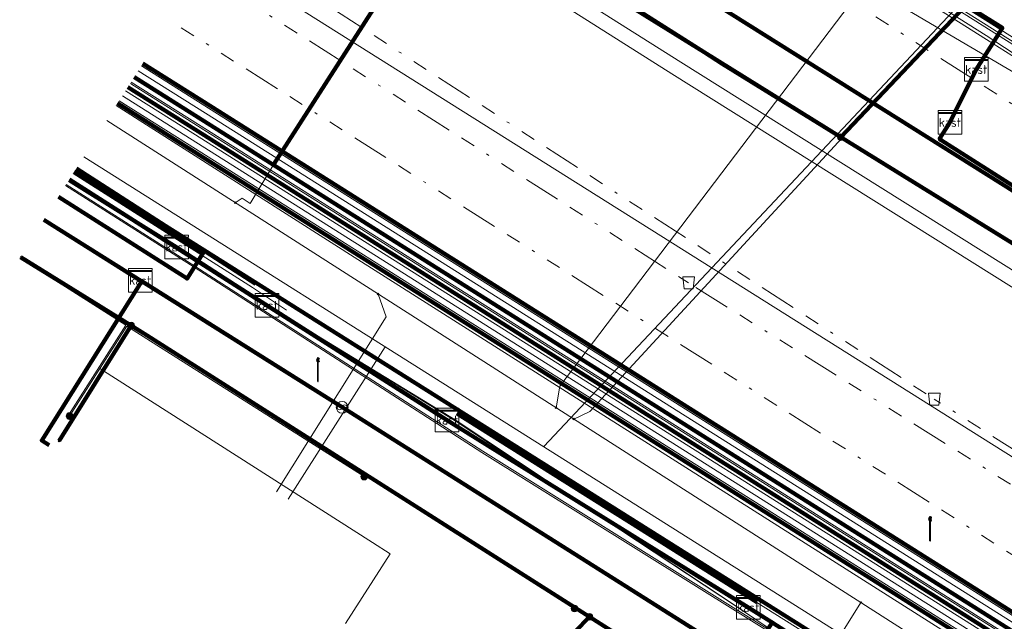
# Model space of a CAD drawing. Header units: metres. Extents: x 153756 to 154348, y 463867 to 464433.
# Tile 14 of 76: x 153865 to 153898, y 464131 to 464152. Entities that reach past the tile are written whole.
import ezdxf
from ezdxf.enums import TextEntityAlignment as Align
from ezdxf.lldxf.tags import DXFTag

# ---------------------------------------------------------------- set-up
doc = ezdxf.new("R2010")
doc.units = ezdxf.units.M
doc.header["$LTSCALE"] = 0.5
doc.linetypes.add('RI-OVERIG-SO', pattern=[17, 5, -2, 2, -2, 0, -2, 2, -2])
doc.layers.get('0').update_dxf_attribs({"linetype": 'CONTINUOUS'})
for name, color, linetype, lineweight in [('B-PV-KL-DATA_COAXKABEL_10_ZIGGO BV-G', 90, 'KL-DATA-SO', 18), ('B-PV-KL-DATA_COAXKABEL_17_ZIGGO BV-G', 90, 'KL-DATA-SO', 18), ('B-PV-KL-DATA_COAXKABEL_42_ZIGGO BV-G', 90, 'KL-DATA-SO', 18), ('B-PV-KL-DATA_COAXKABEL_7_ZIGGO BV-G', 90, 'KL-DATA-SO', 18), ('B-PV-KL-DATA_DELTA FIBER NETWERK BV-G', 90, 'KL-DATA-SO', 18), ('B-PV-KL-DATA_DUCT_ZIGGO BV-G', 90, 'CONTINUOUS', 100), ('B-PV-KL-DATA_EUROFIBER NEDERLAND BV-G', 90, 'KL-DATA-SO', 18), ('B-PV-KL-DATA_FORE FREEDOM BV-G', 90, 'KL-DATA-SO', 18), ('B-PV-KL-DATA_HULPSTUK_KPN BV-S', 90, 'CONTINUOUS', 25), ('B-PV-KL-DATA_HULPSTUK_ZIGGO BV-S', 90, 'CONTINUOUS', 25), ('B-PV-KL-DATA_KABELBED_KPN BV-G', 90, 'CONTINUOUS', 100), ('B-PV-KL-DATA_KABELBED_ZIGGO BV-G', 90, 'CONTINUOUS', 100), ('B-PV-KL-DATA_MANTELBUIS_110_ZIGGO BV-G', 90, 'CONTINUOUS', 100), ('B-PV-KL-DATA_MANTELBUIS_FORE FREEDOM BV-G', 90, 'CONTINUOUS', 100), ('B-PV-KL-DATA_MANTELBUIS_POLYVINYLCHLORIDE PVC_100_KPN BV-G', 90, 'CONTINUOUS', 100), ('B-PV-KL-DATA_MANTELBUIS_POLYVINYLCHLORIDE PVC_110_KPN BV-G', 90, 'CONTINUOUS', 100), ('B-PV-KL-DATA_MANTELBUIS_REGGEFIBER OPERATOR BV-G', 90, 'CONTINUOUS', 100), ('B-PV-KL-DATA_MANTELBUIS_ZIGGO BV-G', 90, 'CONTINUOUS', 100), ('B-PV-KL-DATA_REGGEFIBER OPERATOR BV-G', 90, 'KL-DATA-SO', 18), ('B-PV-KL-DATA_STEDIN NETBEHEER BV-G', 90, 'KL-DATA-SO', 18), ('B-PV-KL-ET_HS_50 KV_STEDIN NETBEHEER BV-G', 10, 'KL-HS-SO', 18), ('B-PV-KL-ET_HS_MANTELBUIS_POLYETHYLEEN PE_110_STEDIN NETBEHEER BV-G', 10, 'CONTINUOUS', 100), ('B-PV-KL-ET_HS_MANTELBUIS_POLYETHYLEEN PE_125_STEDIN NETBEHEER BV-G', 10, 'CONTINUOUS', 100), ('B-PV-KL-ET_LS_400 V_STEDIN NETBEHEER BV-G', 190, 'KL-LS-SO', 18), ('B-PV-KL-ET_LS_GEMEENTE AMERSFOORT-S', 190, 'CONTINUOUS', 25), ('B-PV-KL-ET_LS_HULPSTUK_STEDIN NETBEHEER BV-S', 190, 'CONTINUOUS', 25), ('B-PV-KL-ET_LS_MANTELBUIS_POLYETHYLEEN PE_110_STEDIN NETBEHEER BV-G', 190, 'CONTINUOUS', 100), ('B-PV-KL-ET_LS_MANTELBUIS_POLYETHYLEEN PE_125_STEDIN NETBEHEER BV-G', 190, 'CONTINUOUS', 100), ('B-PV-KL-ET_LS_MANTELBUIS_POLYVINYLCHLORIDE PVC_125_STEDIN NETBEHEER BV-G', 190, 'CONTINUOUS', 100), ('B-PV-KL-ET_MS_10 KV_STEDIN NETBEHEER BV-G', 130, 'KL-MS-SO', 18), ('B-PV-KL-ET_MS_MANTELBUIS_POLYETHYLEEN PE_110_STEDIN NETBEHEER BV-G', 130, 'CONTINUOUS', 100), ('B-PV-KL-ET_MS_MANTELBUIS_POLYETHYLEEN PE_125_STEDIN NETBEHEER BV-G', 130, 'CONTINUOUS', 100), ('B-PV-KL-GAS_LD_GRIJS GIETIJZER_222_STEDIN NETBEHEER BV-G', 50, 'KL-GAS_LD-SO', 18), ('B-PV-KL-GAS_LD_POLYETHYLEEN PE_32_STEDIN NETBEHEER BV-G', 50, 'KL-GAS_LD-SO', 18), ('B-PV-KL-GAS_LD_POLYETHYLEEN PE_40_STEDIN NETBEHEER BV-G', 50, 'KL-GAS_LD-SO', 18), ('B-PV-KL-WARMTENET_WARMTEBEDRIJF EDE-G', 80, 'KL-WARMTENET-SO', 18), ('B-PV-KL-WATER_150_VITENS-G', 170, 'KL-WATER-SO', 18), ('B-PV-KL-WATER_28_VITENS-G', 170, 'KL-WATER-SO', 18), ('B-PV-KL-WATER_32_VITENS-G', 170, 'KL-WATER-SO', 18), ('B-PV-KL-WATER_HULPSTUK_VITENS-S', 170, 'CONTINUOUS', 25), ('B-PV-KL-WATER_MANTELBUIS_VITENS-G', 170, 'CONTINUOUS', 100), ('B-PV-OG-INFO_STEDIN NETBEHEER BV-G', 7, 'CONTINUOUS', 18), ('B-PV-OG-INFO_VITENS-S', 7, 'CONTINUOUS', 25), ('B-PV-OG-INFO_WARMTEBEDRIJF EDE-GV', 7, 'CONTINUOUS', 18), ('B-PV-RI-VRIJVERVAL_BETON_2000_GEMEENTE AMERSFOORT-G', 210, 'RI-OVERIG-SO', 18), ('B-PV-RI-VRIJVERVAL_BETON_300_GEMEENTE AMERSFOORT-G', 210, 'RI-OVERIG-SO', 18), ('B-PV-RI-VRIJVERVAL_BETON_600_GEMEENTE AMERSFOORT-G', 210, 'RI-OVERIG-SO', 18), ('B-PV-RI-VRIJVERVAL_GVK_1000_GEMEENTE AMERSFOORT-G', 210, 'RI-OVERIG-SO', 18), ('B-PV-RI-VRIJVERVAL_HULPSTUK_GEMEENTE AMERSFOORT-S', 210, 'CONTINUOUS', 25)]:
    doc.layers.add(name, color=color, linetype=linetype, lineweight=lineweight)
doc.styles.add('NLCS-ISO', font='txt')
tags = doc.linetypes.add('KL-DATA-SO', pattern='A,4,-1,[101,NLCS.SHX,S=0.5,R=0,X=0,Y=0],-1,4,-1,["D",Standard,S=1,R=0,X=-0.25,Y=-0.5],-1.5', length=12.5).pattern_tags.tags
tags[18] = DXFTag(74, 10)
tags = doc.linetypes.add('KL-GAS_LD-SO', pattern='A,4,-1,[69,NLCS.SHX,S=0.5,R=0,X=0,Y=0],-1,4,-1,["L",Standard,S=1,R=0,X=0.25,Y=-0.5],-2', length=13).pattern_tags.tags
tags[18] = DXFTag(74, 10)
tags = doc.linetypes.add('KL-HS-SO', pattern='A,4,-1,[103,NLCS.SHX,S=0.75,R=0,X=0,Y=0],-1,4,-1,["H",Standard,S=1,R=0,X=0,Y=-0.5],-2', length=13).pattern_tags.tags
tags[18] = DXFTag(74, 10)
tags = doc.linetypes.add('KL-LS-SO', pattern='A,4,-1,[103,NLCS.SHX,S=0.75,R=0,X=0,Y=0],-1,4,-1,["L",Standard,S=1,R=0,X=0,Y=-0.5],-2', length=13).pattern_tags.tags
tags[18] = DXFTag(74, 10)
tags = doc.linetypes.add('KL-MS-SO', pattern='A,4,-1,[103,NLCS.SHX,S=0.75,R=0,X=0,Y=0],-1,4,-1,["M",Standard,S=1,R=0,X=0,Y=-0.5],-2', length=13).pattern_tags.tags
tags[18] = DXFTag(74, 10)
tags = doc.linetypes.add('KL-WARMTENET-SO', pattern='A,7,-1.5,["WN",Standard,S=1,R=0,X=-0.3,Y=-0.5],-3', length=11.5).pattern_tags.tags
tags[6] = DXFTag(74, 10)
doc.linetypes.add('KL-WATER-SO', pattern='A,7,-0.5,[168,NLCS.SHX,S=0.75,R=0,X=0.75,Y=0],-2', length=9.5)

# ---------------------------------------------------------------- blocks, each defined once
blk = doc.blocks.new('SKL-WTB_HULP_MOF-SO')
at = {"linetype": 'ByBlock', "lineweight": 18}
h = blk.add_hatch(color=0, dxfattribs=at)
h.dxf.hatch_style = 1
h.paths.add_polyline_path([(-0.5625, 0, 1), (0.5625, 0, 1)])
at = {"color": 0, "linetype": 'ByBlock', "lineweight": 18}
blk.add_circle((0, 0), 0.5625, dxfattribs=at)
at = {"color": 0, "linetype": 'ByBlock', "lineweight": 18, "style": 'NLCS-ISO', "flags": 1}
for tag, p in [('TYPE', (1.5, 0)), ('LABEL', (1.5, -1.5)), ('OMSCHRIJVING', (1.5, -3))]:
    blk.add_attdef(tag, p, '', height=1, dxfattribs=at)
blk = doc.blocks.new('SKL-WTB_HULP_OVERLENGTE-SO')
at = {"color": 0, "linetype": 'ByBlock', "lineweight": 18}
for centre, radius in [((0, 0), 1), ((-0.42, 0), 0.417), ((0.42, 0), 0.417)]:
    blk.add_circle(centre, radius, dxfattribs=at)
at = {"color": 0, "linetype": 'ByBlock', "lineweight": 18, "style": 'NLCS-ISO', "flags": 1}
for tag, p in [('TYPE', (1.5, 0)), ('LABEL', (1.5, -1.5)), ('OMSCHRIJVING', (1.5, -3))]:
    blk.add_attdef(tag, p, '', height=1, dxfattribs=at)
blk = doc.blocks.new('SKL-WTB_HULP_KAST-SO')
at = {"color": 0, "linetype": 'ByBlock', "lineweight": 18}
for points in [[(-2, 2), (2, 2), (2, 1.68), (-2, 1.68)], [(-2, 1.52), (2, 1.52), (2, -2), (-2, -2)]]:
    blk.add_lwpolyline(points, close=True, dxfattribs=at)
at = {"color": 0, "linetype": 'ByBlock', "lineweight": 18, "style": 'NLCS-ISO'}
blk.add_text('kast', height=1.5, dxfattribs=at).set_placement((0, 0), align=Align.MIDDLE_CENTER)
at = {"color": 0, "linetype": 'ByBlock', "lineweight": 18, "style": 'NLCS-ISO', "flags": 1}
for tag, p in [('TYPE', (2.5, 0)), ('LABEL', (2.5, -1.5)), ('OMSCHRIJVING', (2.5, -3))]:
    blk.add_attdef(tag, p, '', height=1, dxfattribs=at)
blk = doc.blocks.new('SKL-WTB_HULP_OVERIG-SO')
at = {"color": 0, "linetype": 'ByBlock', "lineweight": 18}
for points in [[(-0.14, 0.14), (0.14, -0.14)], [(0.14, 0.14), (-0.14, -0.14)]]:
    blk.add_lwpolyline(points, dxfattribs=at)
at = {"color": 0, "linetype": 'ByBlock', "lineweight": 18, "style": 'NLCS-ISO', "flags": 1}
for tag, p in [('TYPE', (1.5, 0)), ('LABEL', (1.5, -1.5)), ('OMSCHRIJVING', (1.5, -3))]:
    blk.add_attdef(tag, p, '', height=1, dxfattribs=at)
blk = doc.blocks.new('SRI-HULP_AFVOER_OPVANG-SO')
at = {"color": 0, "linetype": 'ByBlock', "lineweight": 18}
blk.add_lwpolyline([(-0.75, -1), (-1, 1), (1, 1), (0.75, -1)], close=True, dxfattribs=at)
at = {"color": 0, "linetype": 'ByBlock', "lineweight": 18, "style": 'NLCS-ISO', "flags": 1}
for tag, p in [('TYPE', (1.5, 0)), ('LABEL', (1.5, -1.5)), ('OMSCHRIJVING', (1.5, -3))]:
    blk.add_attdef(tag, p, '', height=1, dxfattribs=at)
blk = doc.blocks.new('SKL-ET_LS_MAST-SO')
for p, q in [((-0.05, 2.07), (0.05, 2.07)), ((-0.05, -2), (0.05, -2))]:
    blk.add_line(p, q)
for points in [[(-0.18, 1.76), (-0.22, 1.76), (-0.22, 1.84), (-0.18, 1.84), (-0.18, 1.79)], [(-0.18, 1.79), (-0.05, 1.79)], [(-0.18, 1.76), (-0.05, 1.76)], [(-0.05, -2), (-0.05, 2.07)], [(0.05, -2), (0.05, 2.07)], [(0.18, 1.92), (0.05, 1.92)], [(0.18, 1.89), (0.05, 1.89)], [(0.18, 1.89), (0.22, 1.89), (0.22, 1.97), (0.18, 1.97), (0.18, 1.92)], [(0.18, 1.63), (0.22, 1.63), (0.22, 1.71), (0.18, 1.71), (0.18, 1.66)], [(-0.18, 1.49), (-0.22, 1.49), (-0.22, 1.57), (-0.18, 1.57), (-0.18, 1.52)], [(-0.18, 1.52), (-0.05, 1.52)], [(-0.18, 1.49), (-0.05, 1.49)], [(0.18, 1.66), (0.05, 1.66)], [(0.18, 1.63), (0.05, 1.63)], [(0.18, 1.39), (0.05, 1.39)], [(0.18, 1.36), (0.05, 1.36)], [(0.18, 1.36), (0.22, 1.36), (0.22, 1.44), (0.18, 1.44), (0.18, 1.39)]]:
    blk.add_lwpolyline(points)
blk = doc.blocks.new('SOG-INFO_OVERIG-SO')
at = {"color": 0, "linetype": 'ByBlock', "lineweight": 18}
for points in [[(-0.14, 0.14), (0.14, -0.14)], [(0.14, 0.14), (-0.14, -0.14)]]:
    blk.add_lwpolyline(points, dxfattribs=at)
at = {"color": 0, "linetype": 'ByBlock', "lineweight": 18, "style": 'NLCS-ISO', "flags": 1}
for tag, p in [('TYPE', (1.5, 0)), ('LABEL', (1.5, -1.5)), ('OMSCHRIJVING', (1.5, -3))]:
    blk.add_attdef(tag, p, '', height=1, dxfattribs=at)

msp = doc.modelspace()

# ---------------------------------------------------------------- linework, layer by layer
at = {"layer": 'B-PV-KL-DATA_COAXKABEL_10_ZIGGO BV-G', "ltscale": 0.5, "flags": 128}
for points in [[(153921.457, 464110.952), (153921.464, 464110.964), (153921.367, 464111.025), (153921.668, 464111.503), (153918.061, 464113.797), (153925.715, 464128.913), (153896.336, 464147.556), (153896.281, 464147.601), (153896.63, 464148.154), (153897.561, 464150.023), (153898.405, 464151.351), (153878.227, 464164.166)], [(153921.457, 464110.952), (153921.464, 464110.964), (153921.367, 464111.025), (153921.668, 464111.503), (153918.061, 464113.797), (153925.715, 464128.913), (153896.336, 464147.556), (153896.281, 464147.601), (153896.63, 464148.154), (153897.561, 464150.023), (153898.405, 464151.351), (153878.227, 464164.166)], [(153921.457, 464110.952), (153921.767, 464111.44), (153914.683, 464115.945), (153912.432, 464117.272), (153890.618, 464131.247), (153889.753, 464129.89), (153888.85, 464130.489), (153865.98, 464144.862)], [(153921.457, 464110.952), (153921.767, 464111.44), (153914.683, 464115.945), (153912.432, 464117.272), (153890.618, 464131.247), (153889.753, 464129.89), (153888.85, 464130.489), (153865.98, 464144.862)], [(153921.457, 464110.952), (153921.604, 464111.184), (153909.867, 464118.641), (153909.234, 464117.644), (153907.563, 464118.737), (153905.898, 464119.741), (153892.837, 464127.841), (153888.869, 464130.477), (153865.98, 464144.862)]]:
    msp.add_lwpolyline(points, dxfattribs=at)
at = {"layer": 'B-PV-KL-DATA_COAXKABEL_17_ZIGGO BV-G', "ltscale": 0.5, "flags": 128}
for points in [[(153919.76, 464112.039), (153920.067, 464112.521), (153914.683, 464115.945), (153912.432, 464117.272), (153890.044, 464131.615), (153879.959, 464137.873), (153873.073, 464142.258), (153870.471, 464143.941), (153866.833, 464146.207)], [(153921.457, 464110.952), (153921.767, 464111.44), (153914.683, 464115.945), (153912.432, 464117.272), (153890.044, 464131.615), (153879.959, 464137.873), (153873.073, 464142.258), (153870.471, 464143.941), (153866.833, 464146.207)], [(153921.457, 464110.952), (153921.767, 464111.44), (153914.683, 464115.945), (153912.432, 464117.272), (153890.044, 464131.615), (153879.959, 464137.873), (153873.073, 464142.258), (153870.471, 464143.941), (153866.833, 464146.207)], [(153919.76, 464112.039), (153920.067, 464112.521), (153914.683, 464115.945), (153912.432, 464117.272), (153890.618, 464131.247), (153889.753, 464129.89), (153888.85, 464130.489), (153865.98, 464144.862)]]:
    msp.add_lwpolyline(points, dxfattribs=at)
at = {"layer": 'B-PV-KL-DATA_COAXKABEL_42_ZIGGO BV-G', "ltscale": 0.5, "flags": 128}
msp.add_lwpolyline([(153919.76, 464112.039), (153919.49, 464111.614), (153918.716, 464110.414), (153918.348, 464110.648), (153915.932, 464113.356), (153911.047, 464116.458), (153907.563, 464118.737), (153905.898, 464119.741), (153892.837, 464127.841), (153888.869, 464130.477), (153865.98, 464144.862)], dxfattribs=at)
at = {"layer": 'B-PV-KL-DATA_COAXKABEL_7_ZIGGO BV-G', "ltscale": 0.5, "flags": 128}
msp.add_lwpolyline([(153866.165, 464137.242), (153865.912, 464137.404), (153869.291, 464142.782), (153888.85, 464130.489), (153889.753, 464129.89), (153890.618, 464131.247), (153912.432, 464117.272), (153914.683, 464115.945), (153921.767, 464111.44), (153921.457, 464110.952)], dxfattribs=at)
at = {"layer": 'B-PV-KL-DATA_DELTA FIBER NETWERK BV-G', "ltscale": 0.5, "flags": 128}
for points in [[(153884.636, 464159.42), (153897.852, 464151.092)], [(153897.852, 464151.092), (153903.598, 464147.34)], [(153866.971, 464146.425), (153873.041, 464142.573), (153874.185, 464141.808)]]:
    msp.add_lwpolyline(points, dxfattribs=at)
at = {"layer": 'B-PV-KL-DATA_DUCT_ZIGGO BV-G', "ltscale": 0.5, "flags": 128}
for points in [[(153966.46, 464082.938), (153944.243, 464097.04), (153939.244, 464100.264), (153926.209, 464108.615), (153914.683, 464115.945), (153912.432, 464117.272), (153890.618, 464131.247), (153889.812, 464131.759), (153879.618, 464138.09), (153873.529, 464141.968), (153870.471, 464143.941), (153866.833, 464146.207)], [(153966.46, 464082.938), (153944.243, 464097.04), (153939.244, 464100.264), (153926.209, 464108.615), (153914.683, 464115.945), (153912.432, 464117.272), (153890.618, 464131.247), (153889.812, 464131.759), (153879.618, 464138.09), (153873.529, 464141.968), (153870.471, 464143.941), (153866.833, 464146.207)], [(153966.46, 464082.938), (153944.243, 464097.04), (153939.244, 464100.264), (153926.209, 464108.615), (153914.683, 464115.945), (153912.432, 464117.272), (153890.618, 464131.247), (153889.812, 464131.759), (153879.618, 464138.09), (153873.529, 464141.968), (153870.471, 464143.941), (153866.833, 464146.207)], [(153966.46, 464082.938), (153944.243, 464097.04), (153939.244, 464100.264), (153926.209, 464108.615), (153914.683, 464115.945), (153912.432, 464117.272), (153890.618, 464131.247), (153889.812, 464131.759), (153879.618, 464138.09), (153873.529, 464141.968), (153870.471, 464143.941), (153866.833, 464146.207)], [(153966.46, 464082.938), (153944.243, 464097.04), (153939.244, 464100.264), (153926.209, 464108.615), (153914.683, 464115.945), (153912.432, 464117.272), (153890.618, 464131.247), (153889.812, 464131.759), (153879.618, 464138.09), (153873.529, 464141.968), (153870.471, 464143.941), (153866.833, 464146.207)], [(153966.46, 464082.938), (153944.243, 464097.04), (153939.244, 464100.264), (153926.209, 464108.615), (153914.683, 464115.945), (153912.432, 464117.272), (153890.618, 464131.247), (153889.812, 464131.759), (153879.618, 464138.09), (153873.529, 464141.968), (153870.471, 464143.941), (153866.833, 464146.207)], [(153966.46, 464082.938), (153944.243, 464097.04), (153939.244, 464100.264), (153926.209, 464108.615), (153914.683, 464115.945), (153912.432, 464117.272), (153890.618, 464131.247), (153889.812, 464131.759), (153879.618, 464138.09), (153873.529, 464141.968), (153870.471, 464143.941), (153866.833, 464146.207)], [(153966.46, 464082.938), (153944.243, 464097.04), (153939.244, 464100.264), (153926.209, 464108.615), (153914.683, 464115.945), (153912.432, 464117.272), (153890.618, 464131.247), (153889.812, 464131.759), (153879.618, 464138.09), (153873.529, 464141.968), (153870.471, 464143.941), (153866.833, 464146.207)], [(153966.46, 464082.938), (153944.243, 464097.04), (153939.244, 464100.264), (153926.209, 464108.615), (153914.683, 464115.945), (153912.432, 464117.272), (153890.618, 464131.247), (153889.812, 464131.759), (153879.618, 464138.09), (153873.529, 464141.968), (153870.471, 464143.941), (153866.833, 464146.207)], [(153966.46, 464082.938), (153944.243, 464097.04), (153939.244, 464100.264), (153926.209, 464108.615), (153914.683, 464115.945), (153912.432, 464117.272), (153890.618, 464131.247), (153889.812, 464131.759), (153879.618, 464138.09), (153873.529, 464141.968), (153870.471, 464143.941), (153866.833, 464146.207)], [(153966.46, 464082.938), (153944.243, 464097.04), (153939.244, 464100.264), (153926.209, 464108.615), (153914.683, 464115.945), (153912.432, 464117.272), (153890.618, 464131.247), (153889.812, 464131.759), (153879.618, 464138.09), (153873.529, 464141.968), (153870.471, 464143.941), (153866.833, 464146.207)], [(153973.272, 464077.672), (153973.656, 464078.288), (153966.46, 464082.938), (153944.243, 464097.04), (153939.244, 464100.264), (153926.209, 464108.615), (153914.683, 464115.945), (153912.432, 464117.272), (153890.618, 464131.247), (153889.812, 464131.759), (153879.618, 464138.09), (153873.529, 464141.968), (153870.471, 464143.941), (153866.833, 464146.207)], [(153966.46, 464082.938), (153944.243, 464097.04), (153939.244, 464100.264), (153926.209, 464108.615), (153914.683, 464115.945), (153912.432, 464117.272), (153890.618, 464131.247), (153889.812, 464131.759), (153879.618, 464138.09), (153873.529, 464141.968), (153870.471, 464143.941), (153866.833, 464146.207)], [(153973.272, 464077.672), (153973.656, 464078.288), (153966.46, 464082.938), (153944.243, 464097.04), (153939.244, 464100.264), (153926.209, 464108.615), (153914.683, 464115.945), (153912.432, 464117.272), (153890.618, 464131.247), (153889.812, 464131.759), (153879.618, 464138.09), (153873.529, 464141.968), (153870.471, 464143.941), (153866.833, 464146.207)], [(153973.272, 464077.672), (153973.656, 464078.288), (153971.47, 464079.701), (153926.209, 464108.615), (153914.683, 464115.945), (153912.432, 464117.272), (153890.618, 464131.247), (153879.959, 464137.873), (153866.845, 464146.226)], [(153971.47, 464079.701), (153926.209, 464108.615), (153914.683, 464115.945), (153912.432, 464117.272), (153890.618, 464131.247), (153879.959, 464137.873), (153866.845, 464146.226)], [(153866.845, 464146.226), (153879.959, 464137.873), (153890.618, 464131.247), (153912.432, 464117.272), (153914.683, 464115.945), (153926.209, 464108.615), (153971.47, 464079.701)], [(153865.979, 464144.862), (153876.071, 464138.522), (153889.753, 464129.89), (153890.618, 464131.247), (153912.432, 464117.272), (153914.683, 464115.945), (153920.067, 464112.521), (153919.76, 464112.039)]]:
    msp.add_lwpolyline(points, dxfattribs=at)
at = {"layer": 'B-PV-KL-DATA_EUROFIBER NEDERLAND BV-G', "ltscale": 0.5, "flags": 128}
for points in [[(153973.11, 464077.36), (153972.59, 464077.67), (153972.65, 464079.96), (153971.7, 464080.5), (153967.4, 464083.2), (153944.3, 464097.3), (153917.1, 464115.1), (153888.9, 464132.8), (153884.7, 464135.5), (153867.055, 464146.557)], [(153867.055, 464146.557), (153884.7, 464135.5), (153888.9, 464132.8), (153917.1, 464115.1), (153944.3, 464097.3), (153967.4, 464083.2), (153971.7, 464080.5), (153972.651, 464079.959), (153972.593, 464077.673), (153973.105, 464077.359)], [(153867.055, 464146.557), (153884.7, 464135.5), (153888.9, 464132.8), (153917.1, 464115.1), (153944.3, 464097.3), (153967.4, 464083.2), (153971.7, 464080.5), (153972.65, 464079.96), (153972.59, 464077.67), (153973.11, 464077.36), (153973.62, 464077.05), (153975.55, 464078.18), (153977.2, 464077.2), (153981.4, 464074.6), (153988.6, 464070), (153993.1, 464065.9), (154000, 464059.3), (154019.3, 464040.9), (154026.2, 464036.6), (154030.8, 464033.7), (154039.3, 464028.3), (154056.5, 464017.1), (154069.8, 464003.9), (154072.9, 464000), (154076.1, 463996.1), (154084.6, 463984.2), (154086.6, 463981.4), (154088.6, 463978.6), (154090.6, 463975.8), (154092.5, 463972.9), (154094.3, 463970), (154094.4, 463970), (154101.2, 463958.6), (154104.8, 463951.6), (154104.7, 463951.6), (154105.2, 463950.8), (154107.6, 463946.1), (154109.7, 463941.8), (154109.9, 463941.4), (154113.8, 463933.2), (154119.9, 463920.6), (154124.385, 463911.354)], [(153973.1, 464077.4), (153972.6, 464077.7), (153972.1, 464078), (153971.9, 464078), (153971.7, 464077.9), (153970.6, 464077.1), (153970.4, 464077), (153970.2, 464077), (153970.1, 464077), (153960.6, 464083.1), (153954.1, 464087.4), (153951.4, 464089.7), (153943.8, 464096.4), (153938.8, 464100.4), (153912.8, 464116.8), (153912.3, 464117.1), (153894.7, 464128.2), (153889.4, 464131.8), (153879.9, 464138.1), (153873, 464142.3), (153866.846, 464146.229)], [(153866.859, 464146.248), (153873.004, 464142.311), (153879.892, 464138.065), (153889.444, 464131.762), (153894.713, 464128.213)]]:
    msp.add_lwpolyline(points, dxfattribs=at)
at = {"layer": 'B-PV-KL-DATA_FORE FREEDOM BV-G', "ltscale": 0.5, "flags": 128}
for points in [[(154001.15, 464082.54), (153946.64, 464116.03), (153929.87, 464126.7), (153923.6, 464130.25), (153881.73, 464156.54), (153875.789, 464160.323)], [(153875.789, 464160.322), (153881.73, 464156.54), (153923.6, 464130.25), (153929.87, 464126.7), (153946.64, 464116.03), (154001.15, 464082.54)], [(153875.791, 464160.327), (153881.735, 464156.542), (153923.6, 464130.247), (153929.871, 464126.696), (153946.641, 464116.035), (154001.148, 464082.537)], [(153875.791, 464160.327), (153881.735, 464156.542), (153923.6, 464130.247), (153929.871, 464126.696), (153946.641, 464116.035), (154001.148, 464082.537)], [(153875.791, 464160.326), (153881.735, 464156.542), (153923.6, 464130.247), (153929.871, 464126.696), (153946.641, 464116.035), (154001.148, 464082.537)]]:
    msp.add_lwpolyline(points, dxfattribs=at)
at = {"layer": 'B-PV-KL-DATA_KABELBED_KPN BV-G', "ltscale": 0.5, "flags": 128}
for points in [[(153892.94, 464147.657), (153910.475, 464166.136), (153911.207, 464165.5)], [(153892.94, 464147.657), (153888.313, 464150.531), (153882.982, 464153.842), (153883.026, 464153.888), (153892.1, 464163.478)], [(153881.786, 464154.676), (153883.026, 464153.888), (153888.313, 464150.531), (153888.927, 464150.141), (153892.94, 464147.657), (153900.231, 464143.144)], [(153867.081, 464146.549), (153894.647, 464129.217)], [(153867.789, 464146.103), (153872.021, 464143.441)], [(153869.476, 464140.951), (153865.205, 464143.592)], [(153865.207, 464143.595), (153868.931, 464141.29), (153869.478, 464140.951), (153884.437, 464131.44), (153885.641, 464130.675), (153888.728, 464128.704), (153892.7, 464126.168)], [(153868.931, 464141.29), (153866.495, 464137.388)], [(153884.437, 464131.44), (153882.981, 464129.945), (153881.866, 464128.359), (153877.752, 464122.509), (153874.674, 464118.698), (153874.733, 464117.581)]]:
    msp.add_lwpolyline(points, dxfattribs=at)
at = {"layer": 'B-PV-KL-DATA_KABELBED_ZIGGO BV-G', "ltscale": 0.5, "flags": 128}
for points in [[(153897.521, 464149.944), (153898.405, 464151.351), (153896.497, 464152.563)], [(153896.63, 464148.154), (153897.521, 464149.944)], [(153901.959, 464143.987), (153896.336, 464147.556), (153896.281, 464147.601), (153896.63, 464148.154)], [(153866.833, 464146.207), (153870.471, 464143.941)], [(153869.241, 464142.813), (153865.98, 464144.862)], [(153870.471, 464143.941), (153873.529, 464141.968)], [(153869.291, 464142.782), (153865.912, 464137.404), (153866.165, 464137.242)], [(153869.291, 464142.782), (153869.241, 464142.813)], [(153876.071, 464138.522), (153869.291, 464142.782)], [(153873.529, 464141.968), (153879.618, 464138.09)], [(153889.753, 464129.89), (153876.071, 464138.522)], [(153879.618, 464138.09), (153889.812, 464131.759)], [(153889.812, 464131.759), (153890.618, 464131.247)]]:
    msp.add_lwpolyline(points, dxfattribs=at)
at = {"layer": 'B-PV-KL-DATA_MANTELBUIS_110_ZIGGO BV-G', "ltscale": 0.5, "flags": 128}
for points in [[(153896.63, 464148.154), (153897.521, 464149.944)], [(153866.844, 464146.226), (153873.529, 464141.968)], [(153879.618, 464138.09), (153889.812, 464131.759)]]:
    msp.add_lwpolyline(points, dxfattribs=at)
at = {"layer": 'B-PV-KL-DATA_MANTELBUIS_FORE FREEDOM BV-G', "ltscale": 0.5, "flags": 128}
msp.add_lwpolyline([(153881.735, 464156.542), (153923.6, 464130.25)], dxfattribs=at)
at = {"layer": 'B-PV-KL-DATA_MANTELBUIS_POLYVINYLCHLORIDE PVC_100_KPN BV-G', "ltscale": 0.5, "flags": 128}
msp.add_lwpolyline([(153869.476, 464140.951), (153865.205, 464143.592)], dxfattribs=at)
at = {"layer": 'B-PV-KL-DATA_MANTELBUIS_POLYVINYLCHLORIDE PVC_110_KPN BV-G', "ltscale": 0.5, "flags": 128}
msp.add_lwpolyline([(153867.789, 464146.103), (153872.021, 464143.441)], dxfattribs=at)
at = {"layer": 'B-PV-KL-DATA_MANTELBUIS_REGGEFIBER OPERATOR BV-G', "ltscale": 0.5, "flags": 128}
for points in [[(153867.082, 464146.6), (153873.136, 464142.695)], [(153879.949, 464138.317), (153890.102, 464131.929)]]:
    msp.add_lwpolyline(points, dxfattribs=at)
at = {"layer": 'B-PV-KL-DATA_MANTELBUIS_ZIGGO BV-G', "ltscale": 0.5, "flags": 128}
for points in [[(153866.833, 464146.207), (153870.471, 464143.941)], [(153869.241, 464142.813), (153865.98, 464144.862)]]:
    msp.add_lwpolyline(points, dxfattribs=at)
at = {"layer": 'B-PV-KL-DATA_REGGEFIBER OPERATOR BV-G', "ltscale": 0.5, "flags": 128}
for points in [[(153899.793, 464149.737), (153897.868, 464150.96), (153884.611, 464159.335), (153882.802, 464160.492)], [(153988.897, 464056.043), (153990.831, 464058.43), (153991.751, 464060.006), (153991.198, 464062.163), (153990.766, 464062.853), (153990.083, 464063.941), (153986.373, 464067.277), (153984.878, 464068.376), (153982.418, 464069.87), (153979.959, 464071.365), (153977.204, 464072.951), (153974.451, 464074.537), (153972.36, 464075.933), (153970.27, 464077.33), (153967.322, 464079.236), (153964.373, 464081.142), (153959.359, 464084.511), (153954.345, 464087.879), (153952.664, 464088.94), (153950.982, 464090.001), (153947.622, 464093.184), (153944.474, 464096.167), (153944.262, 464096.367), (153941.776, 464098.512), (153939.289, 464100.657), (153919.366, 464113.508), (153890.102, 464131.928), (153880.083, 464138.344), (153873.223, 464142.693), (153870.385, 464144.429), (153867.042, 464146.537)], [(153941.776, 464098.512), (153939.289, 464100.657), (153919.366, 464113.508), (153890.102, 464131.928), (153880.083, 464138.344), (153873.223, 464142.693), (153870.385, 464144.429), (153867.042, 464146.537)]]:
    msp.add_lwpolyline(points, dxfattribs=at)
at = {"layer": 'B-PV-KL-DATA_STEDIN NETBEHEER BV-G', "ltscale": 0.5, "flags": 128}
for points in [[(153878.194, 464164.114), (153879.317, 464163.658), (153897.156, 464151.89), (153907.268, 464145.523), (153919.604, 464137.884), (153929.815, 464130.863), (153950.445, 464118.247), (153971.033, 464105.018), (153977.127, 464101.251), (153983.039, 464097.432), (153984.301, 464096.714), (153985.515, 464096.208), (153988.705, 464095.127), (153991.404, 464093.931), (153993.405, 464092.705), (153994.352, 464092.143), (154002.262, 464086.959), (154010.786, 464081.582), (154019.509, 464076.399), (154027.451, 464071.897), (154037.264, 464066.509), (154042.362, 464063.58), (154048.616, 464059.603), (154054.717, 464055.149), (154058.459, 464052.28), (154061.337, 464049.608), (154062.227, 464048.93), (154063.082, 464047.903), (154064.409, 464045.676), (154065.662, 464044.654), (154068.46, 464042.551), (154077.631, 464034.349), (154081.646, 464028.918), (154084.969, 464024.319), (154086.145, 464022.606), (154093.398, 464011.854), (154099.509, 464001.702), (154099.512, 464000.277), (154105.217, 463989.252), (154109.874, 463979.163), (154117.096, 463964.195), (154129.678, 463937.769), (154133.886, 463928.961)], [(153868.933, 464149.518), (153871.207, 464148.082), (153992.997, 464071.272), (154018.009, 464054.721), (154032.252, 464043.728), (154056.605, 464021.476), (154060.747, 464017.144), (154072.629, 464003.712), (154091.833, 463977.529), (154096.909, 463969.797), (154106.625, 463953.097), (154119.665, 463926.186), (154125.852, 463914.072)]]:
    msp.add_lwpolyline(points, dxfattribs=at)
at = {"layer": 'B-PV-KL-ET_HS_50 KV_STEDIN NETBEHEER BV-G', "ltscale": 0.5, "flags": 128}
for points in [[(153869.282, 464150.067), (153871.554, 464148.632), (153993.351, 464071.818), (154018.386, 464055.25), (154032.671, 464044.226), (154057.06, 464021.941), (154061.225, 464017.583), (154073.133, 464004.121), (154092.583, 463978.027), (154097.676, 463970.267), (154107.069, 463953.328), (154120.156, 463926.432), (154126.169, 463914.659)], [(154125.88, 463914.125), (154119.709, 463926.209), (154106.626, 463953.097), (154097.251, 463970.004), (154092.16, 463977.76), (154072.745, 464003.806), (154060.857, 464017.245), (154056.71, 464021.583), (154032.349, 464043.843), (154018.096, 464054.843), (153993.079, 464071.398), (153871.287, 464148.209), (153869.014, 464149.645)], [(153869.067, 464149.729), (153871.34, 464148.294), (153993.133, 464071.482), (154018.154, 464054.924), (154032.413, 464043.92), (154056.78, 464021.655), (154060.931, 464017.313), (154072.823, 464003.869), (154092.249, 463977.807), (154097.334, 463970.059), (154106.719, 463953.134), (154119.798, 463926.254), (154125.938, 463914.231)], [(153869.175, 464149.898), (153871.447, 464148.463), (153993.242, 464071.65), (154018.27, 464055.087), (154032.542, 464044.073), (154056.92, 464021.798), (154061.078, 464017.448), (154072.978, 464003.995), (154092.416, 463977.917), (154097.505, 463970.163), (154106.894, 463953.231), (154119.977, 463926.343), (154126.053, 463914.445)], [(154125.65, 463913.697), (154119.351, 463926.031), (154106.266, 463952.921), (154096.909, 463969.796), (154091.84, 463977.52), (154072.435, 464003.554), (154060.563, 464016.975), (154056.43, 464021.297), (154032.091, 464043.537), (154017.864, 464054.517), (153992.861, 464071.062), (153871.073, 464147.871), (153868.799, 464149.307)], [(153868.907, 464149.476), (153871.18, 464148.04), (153992.97, 464071.23), (154017.98, 464054.68), (154032.22, 464043.69), (154056.57, 464021.44), (154060.71, 464017.11), (154072.59, 464003.68), (154092, 463977.64), (154097.08, 463969.9), (154106.446, 463953.009), (154119.53, 463926.12), (154125.765, 463913.911)], [(153868.639, 464149.053), (153870.913, 464147.617), (153992.698, 464070.81), (154017.69, 464054.273), (154031.898, 464043.307), (154056.22, 464021.082), (154060.342, 464016.772), (154072.202, 464003.365), (154091.584, 463977.363), (154094.011, 463973.666)], [(153868.746, 464149.222), (153871.02, 464147.786), (153992.807, 464070.978), (154017.806, 464054.436), (154032.027, 464043.46), (154056.36, 464021.225), (154060.489, 464016.907), (154072.357, 464003.491), (154091.751, 463977.473), (154093.123, 463975.383), (154093.63, 463974.519), (154094.642, 463972.976), (154095.239, 463972.159), (154096.824, 463969.744), (154100.257, 463963.553), (154100.7, 463962.65), (154101.148, 463961.843)], [(153868.531, 464148.885), (153870.806, 464147.448), (153992.589, 464070.642), (154017.574, 464054.11), (154031.769, 464043.154), (154056.08, 464020.939), (154060.195, 464016.637), (154072.047, 464003.239), (154091.417, 463977.253), (154092.789, 463975.163), (154093.379, 463974.355), (154094.392, 463972.812), (154094.893, 463971.957), (154096.488, 463969.527), (154099.911, 463963.351), (154100.438, 463962.505), (154101.333, 463960.891), (154101.774, 463959.992), (154105.823, 463952.689), (154118.905, 463925.807), (154125.362, 463913.163)]]:
    msp.add_lwpolyline(points, dxfattribs=at)
at = {"layer": 'B-PV-KL-ET_HS_MANTELBUIS_POLYETHYLEEN PE_110_STEDIN NETBEHEER BV-G', "ltscale": 0.5, "flags": 128}
for points in [[(154091.994, 463977.647), (154072.785, 464003.838), (154060.894, 464017.279), (154056.745, 464021.619), (154032.381, 464043.881), (154018.125, 464054.884), (153993.106, 464071.44), (153871.314, 464148.251), (153869.041, 464149.687)], [(153868.826, 464149.349), (153871.1, 464147.913), (153992.888, 464071.104), (154017.893, 464054.558), (154032.123, 464043.575), (154056.465, 464021.333), (154060.6, 464017.009), (154072.473, 464003.586), (154091.672, 463977.411), (154091.994, 463977.647)]]:
    msp.add_lwpolyline(points, dxfattribs=at)
at = {"layer": 'B-PV-KL-ET_HS_MANTELBUIS_POLYETHYLEEN PE_125_STEDIN NETBEHEER BV-G', "ltscale": 0.5, "flags": 128}
msp.add_lwpolyline([(153868.478, 464148.8), (153870.753, 464147.363), (153992.536, 464070.558), (154017.514, 464054.029), (154031.705, 464043.077), (154056.01, 464020.868), (154060.121, 464016.568), (154071.969, 464003.175), (154091.359, 463977.162), (154092.641, 463978.118), (154073.211, 464004.185), (154061.299, 464017.652), (154057.13, 464022.012), (154032.735, 464044.303), (154018.446, 464055.331), (153993.404, 464071.902), (153871.607, 464148.717), (153869.335, 464150.152)], dxfattribs=at)
at = {"layer": 'B-PV-KL-ET_LS_400 V_STEDIN NETBEHEER BV-G', "ltscale": 0.5, "flags": 128}
for points in [[(153997.335, 464067.65), (153950.19, 464096.865), (153942.267, 464101.758), (153927.085, 464111.521), (153876.723, 464143.439), (153868.428, 464148.721)], [(153884.676, 464117.399), (153890.766, 464127.388), (153891.73, 464129.006), (153891.868, 464129.484), (153891.832, 464129.831), (153891.332, 464130.424), (153880.802, 464136.991), (153871.065, 464143.255), (153866.713, 464146.018)], [(153890.89, 464130.758), (153880.829, 464137.034), (153871.092, 464143.297), (153866.74, 464146.06)], [(153883.934, 464131.718), (153867.416, 464142.201), (153865.19, 464143.618)], [(153865.164, 464143.577), (153868.749, 464141.296), (153866.811, 464138.255), (153866.853, 464138.228)], [(153876.813, 464136.178), (153868.791, 464141.269), (153866.853, 464138.228)], [(153877.102, 464133.949), (153867.874, 464139.829)], [(153876.186, 464131.21), (153877.691, 464133.573), (153877.102, 464133.949)], [(153883.934, 464131.718), (153885.615, 464130.633), (153905.293, 464118.164), (153903.764, 464115.787)]]:
    msp.add_lwpolyline(points, dxfattribs=at)
at = {"layer": 'B-PV-KL-ET_LS_MANTELBUIS_POLYETHYLEEN PE_110_STEDIN NETBEHEER BV-G', "ltscale": 0.5, "flags": 128}
for points in [[(154091.994, 463977.647), (154072.785, 464003.838), (154060.894, 464017.279), (154056.745, 464021.619), (154032.381, 464043.881), (154018.125, 464054.884), (153993.106, 464071.44), (153871.314, 464148.251), (153869.041, 464149.687)], [(153868.826, 464149.349), (153871.1, 464147.913), (153992.888, 464071.104), (154017.893, 464054.558), (154032.123, 464043.575), (154056.465, 464021.333), (154060.6, 464017.009), (154072.473, 464003.586), (154091.672, 463977.411), (154091.994, 463977.647)]]:
    msp.add_lwpolyline(points, dxfattribs=at)
at = {"layer": 'B-PV-KL-ET_LS_MANTELBUIS_POLYETHYLEEN PE_125_STEDIN NETBEHEER BV-G', "ltscale": 0.5, "flags": 128}
msp.add_lwpolyline([(153868.478, 464148.8), (153870.753, 464147.363), (153992.536, 464070.558), (154017.514, 464054.029), (154031.705, 464043.077), (154056.01, 464020.868), (154060.121, 464016.568), (154071.969, 464003.175), (154091.359, 463977.162), (154092.641, 463978.118), (154073.211, 464004.185), (154061.299, 464017.652), (154057.13, 464022.012), (154032.735, 464044.303), (154018.446, 464055.331), (153993.404, 464071.902), (153871.607, 464148.717), (153869.335, 464150.152)], dxfattribs=at)
at = {"layer": 'B-PV-KL-ET_LS_MANTELBUIS_POLYVINYLCHLORIDE PVC_125_STEDIN NETBEHEER BV-G', "ltscale": 0.5, "flags": 128}
msp.add_lwpolyline([(153866.472, 464145.638), (153870.824, 464142.875), (153871.36, 464143.719), (153867.008, 464146.483)], dxfattribs=at)
at = {"layer": 'B-PV-KL-ET_MS_10 KV_STEDIN NETBEHEER BV-G', "ltscale": 0.5, "flags": 128}
for points in [[(153878.153, 464164.05), (153879.282, 464163.591), (153897.115, 464151.827), (153907.228, 464145.459), (153919.563, 464137.821), (153929.774, 464130.8), (153950.405, 464118.183), (153970.993, 464104.955), (153977.087, 464101.188), (153983, 464097.368), (153984.268, 464096.647)], [(153878.262, 464164.221), (153879.375, 464163.768), (153897.223, 464151.995), (153907.333, 464145.628), (153919.672, 464137.989), (153929.883, 464130.968), (153950.512, 464118.352), (153971.1, 464105.124), (153977.194, 464101.357), (153983.104, 464097.539), (153984.356, 464096.827), (153985.56, 464096.325)]]:
    msp.add_lwpolyline(points, dxfattribs=at)
at = {"layer": 'B-PV-KL-ET_MS_MANTELBUIS_POLYETHYLEEN PE_110_STEDIN NETBEHEER BV-G', "ltscale": 0.5, "flags": 128}
for points in [[(154091.994, 463977.647), (154072.785, 464003.838), (154060.894, 464017.279), (154056.745, 464021.619), (154032.381, 464043.881), (154018.125, 464054.884), (153993.106, 464071.44), (153871.314, 464148.251), (153869.041, 464149.687)], [(153868.826, 464149.349), (153871.1, 464147.913), (153992.888, 464071.104), (154017.893, 464054.558), (154032.123, 464043.575), (154056.465, 464021.333), (154060.6, 464017.009), (154072.473, 464003.586), (154091.672, 463977.411), (154091.994, 463977.647)]]:
    msp.add_lwpolyline(points, dxfattribs=at)
at = {"layer": 'B-PV-KL-ET_MS_MANTELBUIS_POLYETHYLEEN PE_125_STEDIN NETBEHEER BV-G', "ltscale": 0.5, "flags": 128}
msp.add_lwpolyline([(153868.478, 464148.8), (153870.753, 464147.363), (153992.536, 464070.558), (154017.514, 464054.029), (154031.705, 464043.077), (154056.01, 464020.868), (154060.121, 464016.568), (154071.969, 464003.175), (154091.359, 463977.162), (154092.641, 463978.118), (154073.211, 464004.185), (154061.299, 464017.652), (154057.13, 464022.012), (154032.735, 464044.303), (154018.446, 464055.331), (153993.404, 464071.902), (153871.607, 464148.717), (153869.335, 464150.152)], dxfattribs=at)
at = {"layer": 'B-PV-KL-GAS_LD_GRIJS GIETIJZER_222_STEDIN NETBEHEER BV-G', "ltscale": 0.5, "flags": 128}
msp.add_lwpolyline([(153867.333, 464146.996), (153926.802, 464109.515)], dxfattribs=at)
at = {"layer": 'B-PV-KL-GAS_LD_POLYETHYLEEN PE_32_STEDIN NETBEHEER BV-G', "ltscale": 0.5, "flags": 128}
msp.add_lwpolyline([(153904.033, 464158.213), (153903.304, 464158.898), (153882.888, 464137.194)], dxfattribs=at)
at = {"layer": 'B-PV-KL-GAS_LD_POLYETHYLEEN PE_40_STEDIN NETBEHEER BV-G', "ltscale": 0.5, "flags": 128}
msp.add_lwpolyline([(153874.241, 464135.415), (153877.528, 464140.571)], dxfattribs=at)
at = {"layer": 'B-PV-KL-WARMTENET_WARMTEBEDRIJF EDE-G', "ltscale": 0.5, "flags": 128}
for points in [[(153874.86, 464157.624), (153887.218, 464149.8)], [(153875.388, 464157.851), (153887.53, 464150.196)], [(153887.53, 464150.196), (153901.101, 464141.678)], [(153887.218, 464149.8), (153900.804, 464141.29)]]:
    msp.add_lwpolyline(points, dxfattribs=at)
at = {"layer": 'B-PV-KL-WATER_150_VITENS-G', "ltscale": 0.5, "flags": 128}
msp.add_lwpolyline([(153911.909, 464120.24), (153868.107, 464148.216)], dxfattribs=at)
at = {"layer": 'B-PV-KL-WATER_28_VITENS-G', "ltscale": 0.5, "flags": 128}
msp.add_lwpolyline([(153877.287, 464142.353), (153877.564, 464141.583), (153873.852, 464135.662)], dxfattribs=at)
at = {"layer": 'B-PV-KL-WATER_32_VITENS-G', "ltscale": 0.5, "flags": 128}
for points in [[(153872.456, 464145.439), (153872.684, 464145.59), (153872.962, 464145.412), (153873.764, 464146.747), (153885.528, 464165.096), (153885.938, 464165.534)], [(153883.907, 464138.125), (153884.444, 464138.375), (153906.456, 464162.249), (153907.185, 464161.563)], [(153883.309, 464138.507), (153883.439, 464139.241), (153896.881, 464156.958), (153897.646, 464158.003), (153896.805, 464158.724)], [(153893.617, 464131.923), (153885.674, 464119.225), (153884.592, 464117.45)]]:
    msp.add_lwpolyline(points, dxfattribs=at)
at = {"layer": 'B-PV-KL-WATER_MANTELBUIS_VITENS-G', "ltscale": 0.5, "flags": 128}
msp.add_lwpolyline([(153873.764, 464146.747), (153885.528, 464165.096)], dxfattribs=at)
at = {"layer": 'B-PV-OG-INFO_STEDIN NETBEHEER BV-G', "ltscale": 0.5, "flags": 128}
for points in [[(153868.478, 464148.8), (153870.753, 464147.363), (153992.536, 464070.558), (154017.514, 464054.029), (154031.705, 464043.077), (154056.01, 464020.868), (154060.121, 464016.568), (154071.969, 464003.175), (154091.359, 463977.162), (154092.641, 463978.118), (154073.211, 464004.185), (154061.299, 464017.652), (154057.13, 464022.012), (154032.735, 464044.303), (154018.446, 464055.331), (153993.404, 464071.902), (153871.607, 464148.717), (153869.335, 464150.152)], [(153868.478, 464148.8), (153870.753, 464147.363), (153992.536, 464070.558), (154017.514, 464054.029), (154031.705, 464043.077), (154056.01, 464020.868), (154060.121, 464016.568), (154071.969, 464003.175), (154091.359, 463977.162), (154092.641, 463978.118), (154073.211, 464004.185), (154061.299, 464017.652), (154057.13, 464022.012), (154032.735, 464044.303), (154018.446, 464055.331), (153993.404, 464071.902), (153871.607, 464148.717), (153869.335, 464150.152)], [(153868.478, 464148.8), (153870.753, 464147.363), (153992.536, 464070.558), (154017.514, 464054.029), (154031.705, 464043.077), (154056.01, 464020.868), (154060.121, 464016.568), (154071.969, 464003.175), (154091.359, 463977.162), (154092.641, 463978.118), (154073.211, 464004.185), (154061.299, 464017.652), (154057.13, 464022.012), (154032.735, 464044.303), (154018.446, 464055.331), (153993.404, 464071.902), (153871.607, 464148.717), (153869.335, 464150.152)], [(154091.994, 463977.647), (154072.785, 464003.838), (154060.894, 464017.279), (154056.745, 464021.619), (154032.381, 464043.881), (154018.125, 464054.884), (153993.106, 464071.44), (153871.314, 464148.251), (153869.041, 464149.687)], [(154091.994, 463977.647), (154072.785, 464003.838), (154060.894, 464017.279), (154056.745, 464021.619), (154032.381, 464043.881), (154018.125, 464054.884), (153993.106, 464071.44), (153871.314, 464148.251), (153869.041, 464149.687)], [(154091.994, 463977.647), (154072.785, 464003.838), (154060.894, 464017.279), (154056.745, 464021.619), (154032.381, 464043.881), (154018.125, 464054.884), (153993.106, 464071.44), (153871.314, 464148.251), (153869.041, 464149.687)], [(153868.826, 464149.349), (153871.1, 464147.913), (153992.888, 464071.104), (154017.893, 464054.558), (154032.123, 464043.575), (154056.465, 464021.333), (154060.6, 464017.009), (154072.473, 464003.586), (154091.672, 463977.411), (154091.994, 463977.647)], [(153868.826, 464149.349), (153871.1, 464147.913), (153992.888, 464071.104), (154017.893, 464054.558), (154032.123, 464043.575), (154056.465, 464021.333), (154060.6, 464017.009), (154072.473, 464003.586), (154091.672, 463977.411), (154091.994, 463977.647)], [(153868.826, 464149.349), (153871.1, 464147.913), (153992.888, 464071.104), (154017.893, 464054.558), (154032.123, 464043.575), (154056.465, 464021.333), (154060.6, 464017.009), (154072.473, 464003.586), (154091.672, 463977.411), (154091.994, 463977.647)]]:
    msp.add_lwpolyline(points, dxfattribs=at)
at = {"layer": 'B-PV-OG-INFO_WARMTEBEDRIJF EDE-GV', "ltscale": 0.5, "flags": 128}
msp.add_lwpolyline([(153871.689, 464153.862), (153877.498, 464163.017), (153879.231, 464161.339), (153931.617, 464130.578), (153939.377, 464132.723), (153962.951, 464115.691), (153961.905, 464107.896), (153969.707, 464114.308), (154033.608, 464072.209), (154073.339, 464035.837), (154099.038, 464003.438), (154104.506, 464000.679), (154135.623, 463932.182), (154129.594, 463921.007), (154097.446, 463991.23), (154088.614, 463991.699), (154041.667, 464047.122), (153996.461, 464082.453), (153969.123, 464099.725), (153961.963, 464095.632), (153948.17, 464105.991), (153949.347, 464114.06), (153938.099, 464121.146), (153930.156, 464117.087)], close=True, dxfattribs=at)
at = {"layer": 'B-PV-RI-VRIJVERVAL_BETON_2000_GEMEENTE AMERSFOORT-G', "ltscale": 0.5, "flags": 128}
msp.add_lwpolyline([(154017.17, 464058.47), (153870.25, 464151.594)], dxfattribs=at)
at = {"layer": 'B-PV-RI-VRIJVERVAL_BETON_300_GEMEENTE AMERSFOORT-G', "ltscale": 0.5, "flags": 128}
for points in [[(153871.3, 464153.248), (153887.79, 464142.73)], [(153925.98, 464118.85), (153887.79, 464142.73)]]:
    msp.add_lwpolyline(points, dxfattribs=at)
at = {"layer": 'B-PV-RI-VRIJVERVAL_BETON_600_GEMEENTE AMERSFOORT-G', "ltscale": 0.5, "flags": 128}
for points in [[(153872.037, 464154.41), (153896.1, 464138.8)], [(153932.2, 464115.9), (153896.1, 464138.8)]]:
    msp.add_lwpolyline(points, dxfattribs=at)
at = {"layer": 'B-PV-RI-VRIJVERVAL_GVK_1000_GEMEENTE AMERSFOORT-G', "ltscale": 0.5, "flags": 128}
msp.add_lwpolyline([(153923.03, 464133.25), (153877.196, 464162.54)], dxfattribs=at)

# ---------------------------------------------------------------- block references
at = {"layer": 'B-PV-KL-DATA_HULPSTUK_KPN BV-S', "xscale": 0.2, "yscale": 0.2, "zscale": 0.2}
for name, p in [('SKL-WTB_HULP_MOF-SO', (153892.94, 464147.657)), ('SKL-WTB_HULP_OVERIG-SO', (153892.94, 464147.657)), ('SKL-WTB_HULP_OVERIG-SO', (153892.94, 464147.657)), ('SKL-WTB_HULP_MOF-SO', (153868.931, 464141.29)), ('SKL-WTB_HULP_OVERIG-SO', (153868.931, 464141.29)), ('SKL-WTB_HULP_OVERIG-SO', (153866.495, 464137.388)), ('SKL-WTB_HULP_MOF-SO', (153884.437, 464131.44)), ('SKL-WTB_HULP_OVERIG-SO', (153884.437, 464131.44))]:
    msp.add_blockref(name, p, dxfattribs=at)
at = {"layer": 'B-PV-KL-DATA_HULPSTUK_ZIGGO BV-S', "xscale": 0.2, "yscale": 0.2, "zscale": 0.2}
for name, p in [('SKL-WTB_HULP_KAST-SO', (153897.521, 464149.944)), ('SKL-WTB_HULP_KAST-SO', (153896.63, 464148.154)), ('SKL-WTB_HULP_KAST-SO', (153870.471, 464143.941)), ('SKL-WTB_HULP_KAST-SO', (153869.241, 464142.813)), ('SKL-WTB_HULP_KAST-SO', (153873.529, 464141.968)), ('SKL-WTB_HULP_OVERLENGTE-SO', (153876.071, 464138.522)), ('SKL-WTB_HULP_KAST-SO', (153879.618, 464138.09)), ('SKL-WTB_HULP_KAST-SO', (153889.812, 464131.759))]:
    msp.add_blockref(name, p, dxfattribs=at)
at = {"layer": 'B-PV-KL-ET_LS_GEMEENTE AMERSFOORT-S', "xscale": 0.2, "yscale": 0.2, "zscale": 0.2}
for p in [(153875.254, 464139.79), (153895.959, 464134.412)]:
    msp.add_blockref('SKL-ET_LS_MAST-SO', p, dxfattribs=at)
at = {"layer": 'B-PV-KL-ET_LS_HULPSTUK_STEDIN NETBEHEER BV-S', "xscale": 0.2, "yscale": 0.2, "zscale": 0.2}
for p in [(153866.853, 464138.228), (153876.813, 464136.178), (153883.934, 464131.718)]:
    msp.add_blockref('SKL-WTB_HULP_MOF-SO', p, dxfattribs=at)
at = {"layer": 'B-PV-KL-WATER_HULPSTUK_VITENS-S', "xscale": 0.2, "yscale": 0.2, "zscale": 0.2}
for p in [(153872.456, 464145.439), (153877.287, 464142.353), (153883.309, 464138.507), (153883.907, 464138.125), (153893.617, 464131.923)]:
    msp.add_blockref('SKL-WTB_HULP_OVERIG-SO', p, dxfattribs=at)
at = {"layer": 'B-PV-OG-INFO_VITENS-S', "xscale": 0.2, "yscale": 0.2, "zscale": 0.2}
for p in [(153883.309, 464138.507), (153893.617, 464131.923)]:
    msp.add_blockref('SOG-INFO_OVERIG-SO', p, dxfattribs=at)
at = {"layer": 'B-PV-RI-VRIJVERVAL_HULPSTUK_GEMEENTE AMERSFOORT-S', "xscale": 0.2, "yscale": 0.2, "zscale": 0.2}
for p in [(153887.79, 464142.73), (153896.1, 464138.8)]:
    msp.add_blockref('SRI-HULP_AFVOER_OPVANG-SO', p, dxfattribs=at)

doc.saveas('drawing.dxf')
